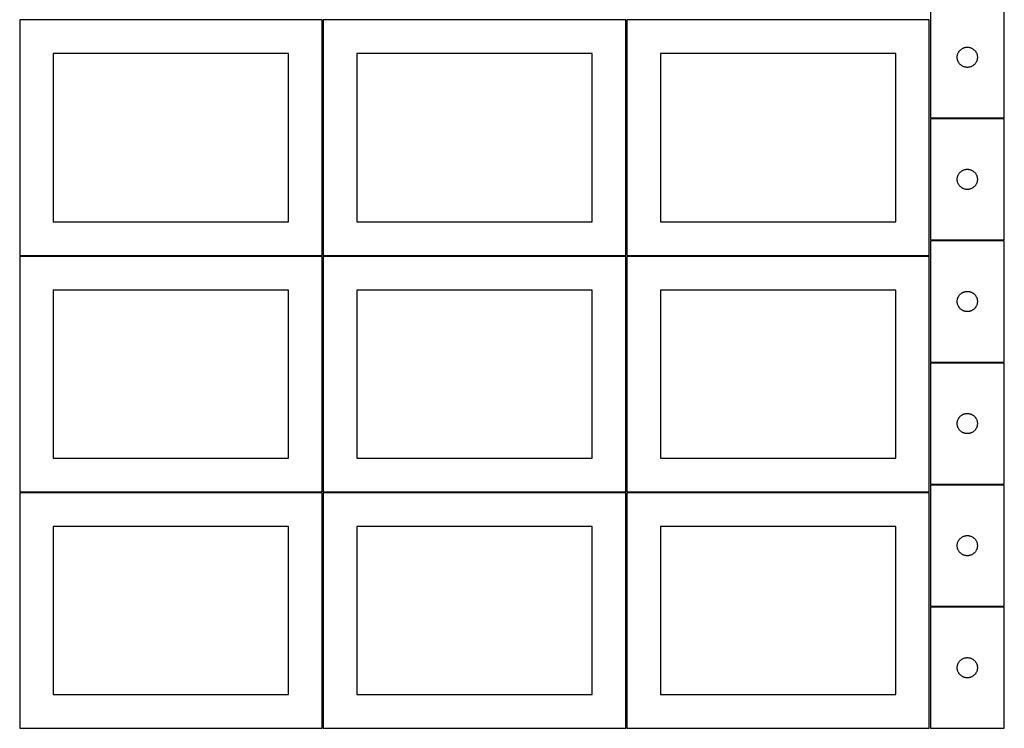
# Model space of a CAD drawing. Header units: millimetres. Extents: x 7 to 1493, y 7 to 2993.
# Tile 1 of 14: x 7 to 1471, y 7 to 1060. Entities that reach past the tile are written whole.
import ezdxf

# ---------------------------------------------------------------- set-up
doc = ezdxf.new("R2010")
doc.units = ezdxf.units.MM
doc.layers.add('COMMON', color=5, linetype='CONTINUOUS', true_color=0x0000ff)
doc.layers.add('CUT', color=7, linetype='CONTINUOUS', true_color=0x000000)

msp = doc.modelspace()

# ---------------------------------------------------------------- linework, layer by layer
at = {"layer": 'COMMON'}
for p, q in [((457.299608, 709.623912), (457.299608, 1059.623912)), ((908.799608, 1059.623912), (908.799608, 709.623912)), ((1471.074237, 913.39859), (1361.074237, 913.39859)), ((1471.074237, 731.898589), (1361.074237, 731.898589)), ((456.549607, 708.873912), (6.549607, 708.873912)), ((457.299608, 358.123911), (457.299608, 708.123911)), ((908.049608, 708.873912), (458.049608, 708.873912)), ((908.799609, 358.123911), (908.799609, 708.123911)), ((909.549609, 708.873911), (1359.549609, 708.873911)), ((1471.074237, 550.398588), (1361.074237, 550.398588)), ((1471.074237, 368.898587), (1361.074237, 368.898587)), ((456.549607, 357.373911), (6.549607, 357.373911)), ((457.299608, 6.62391), (457.299608, 356.62391)), ((908.049608, 357.373911), (458.049608, 357.373911)), ((908.799609, 6.62391), (908.799609, 356.62391)), ((1359.549609, 357.373911), (909.549609, 357.373911)), ((1471.074237, 187.398586), (1361.074237, 187.398586))]:
    msp.add_line(p, q, dxfattribs=at)
at = {"layer": 'CUT'}
for p, q in [((1361.074237, 1094.14859), (1361.074237, 914.14859)), ((1471.074237, 914.14859), (1471.074237, 1094.14859)), ((456.549607, 1059.623912), (6.549607, 1059.623912)), ((6.549607, 1059.623912), (6.549607, 709.623912)), ((456.549607, 709.623912), (456.549607, 1059.623912)), ((908.049608, 1059.623912), (458.049608, 1059.623912)), ((458.049608, 1059.623912), (458.049608, 709.623912)), ((908.049608, 709.623912), (908.049608, 1059.623912)), ((1359.549609, 1059.623912), (909.549609, 1059.623912)), ((909.549609, 1059.623912), (909.549609, 709.623912)), ((1359.549609, 709.623912), (1359.549609, 1059.623912)), ((1402.488703, 1010.507306), (1402.834055, 1011.198242)), ((1402.834055, 1011.198242), (1403.214517, 1011.870483)), ((1403.214517, 1011.870483), (1403.629081, 1012.522246)), ((1403.629081, 1012.522246), (1404.076648, 1013.151805)), ((1404.076648, 1013.151805), (1404.55603, 1013.757488)), ((1404.55603, 1013.757488), (1405.065956, 1014.337691)), ((1405.065956, 1014.337691), (1405.605074, 1014.890873)), ((1405.605074, 1014.890873), (1406.171955, 1015.415569)), ((1406.171955, 1015.415569), (1406.765094, 1015.910388)), ((1406.765094, 1015.910388), (1407.38292, 1016.374016)), ((1407.38292, 1016.374016), (1408.023794, 1016.805224)), ((1408.023794, 1016.805224), (1408.686016, 1017.202869)), ((1408.686016, 1017.202869), (1409.36783, 1017.565897)), ((1409.36783, 1017.565897), (1410.067428, 1017.893344)), ((1410.067428, 1017.893344), (1410.782955, 1018.184343)), ((1410.782955, 1018.184343), (1411.512514, 1018.438121)), ((1411.512514, 1018.438121), (1412.25417, 1018.654006)), ((1412.25417, 1018.654006), (1413.005956, 1018.831426)), ((1413.005956, 1018.831426), (1413.765878, 1018.969909)), ((1413.765878, 1018.969909), (1414.531922, 1019.069089)), ((1414.531922, 1019.069089), (1415.302055, 1019.128702)), ((1415.302055, 1019.128702), (1416.074237, 1019.14859)), ((1416.074237, 1019.14859), (1416.846418, 1019.128702)), ((1416.846418, 1019.128702), (1417.616552, 1019.069089)), ((1417.616552, 1019.069089), (1418.382595, 1018.969909)), ((1418.382595, 1018.969909), (1419.142518, 1018.831426)), ((1419.142518, 1018.831426), (1419.894303, 1018.654006)), ((1419.894303, 1018.654006), (1420.635959, 1018.438121)), ((1420.635959, 1018.438121), (1421.365518, 1018.184343)), ((1421.365518, 1018.184343), (1422.081045, 1017.893344)), ((1422.081045, 1017.893344), (1422.780644, 1017.565897)), ((1422.780644, 1017.565897), (1423.462458, 1017.202869)), ((1423.462458, 1017.202869), (1424.12468, 1016.805224)), ((1424.12468, 1016.805224), (1424.765553, 1016.374016)), ((1424.765553, 1016.374016), (1425.383379, 1015.910388)), ((1425.383379, 1015.910388), (1425.976518, 1015.415569)), ((1425.976518, 1015.415569), (1426.543399, 1014.890873)), ((1426.543399, 1014.890873), (1427.082517, 1014.337691)), ((1427.082517, 1014.337691), (1427.592443, 1013.757488)), ((1427.592443, 1013.757488), (1428.071825, 1013.151805)), ((1428.071825, 1013.151805), (1428.519392, 1012.522246)), ((1428.519392, 1012.522246), (1428.933956, 1011.870483)), ((1428.933956, 1011.870483), (1429.314419, 1011.198242)), ((1429.314419, 1011.198242), (1429.659771, 1010.507306)), ((406.549607, 1009.623912), (56.549607, 1009.623912)), ((56.549607, 1009.623912), (56.549607, 759.623912)), ((406.549607, 759.623912), (406.549607, 1009.623912)), ((858.049608, 1009.623912), (508.049608, 1009.623912)), ((508.049608, 1009.623912), (508.049608, 759.623912)), ((858.049608, 759.623912), (858.049608, 1009.623912)), ((1309.549609, 1009.623912), (959.549609, 1009.623912)), ((959.549609, 1009.623912), (959.549609, 759.623912)), ((1309.549609, 759.623912), (1309.549609, 1009.623912)), ((1401.07921, 1004.534809), (1401.118974, 1005.306222)), ((1401.07921, 1003.762372), (1401.07921, 1004.534809)), ((1401.118974, 1002.990959), (1401.07921, 1003.762372)), ((1401.118974, 1005.306222), (1401.198397, 1006.074566)), ((1401.198397, 1002.222615), (1401.118974, 1002.990959)), ((1401.198397, 1006.074566), (1401.317267, 1006.837802)), ((1401.317267, 1001.459379), (1401.198397, 1002.222615)), ((1401.317267, 1006.837802), (1401.475271, 1007.593907)), ((1401.475271, 1000.703274), (1401.317267, 1001.459379)), ((1401.475271, 1007.593907), (1401.671989, 1008.340875)), ((1401.671989, 999.956306), (1401.475271, 1000.703274)), ((1401.671989, 1008.340875), (1401.906898, 1009.076726)), ((1401.906898, 999.220455), (1401.671989, 999.956306)), ((1401.906898, 1009.076726), (1402.179377, 1009.799509)), ((1402.179377, 998.497672), (1401.906898, 999.220455)), ((1402.179377, 1009.799509), (1402.488703, 1010.507306)), ((1402.488703, 997.789875), (1402.179377, 998.497672)), ((1402.834055, 997.098939), (1402.488703, 997.789875)), ((1403.214517, 996.426698), (1402.834055, 997.098939)), ((1403.629081, 995.774935), (1403.214517, 996.426698)), ((1428.933956, 996.426698), (1428.519392, 995.774935)), ((1429.314419, 997.098939), (1428.933956, 996.426698)), ((1429.659771, 997.789875), (1429.314419, 997.098939)), ((1429.659771, 1010.507306), (1429.969096, 1009.799509)), ((1429.969096, 998.497672), (1429.659771, 997.789875)), ((1429.969096, 1009.799509), (1430.241575, 1009.076726)), ((1430.241575, 999.220455), (1429.969096, 998.497672)), ((1430.241575, 1009.076726), (1430.476485, 1008.340875)), ((1430.476485, 999.956306), (1430.241575, 999.220455)), ((1430.476485, 1008.340875), (1430.673202, 1007.593907)), ((1430.673202, 1000.703274), (1430.476485, 999.956306)), ((1430.673202, 1007.593907), (1430.831206, 1006.837802)), ((1430.831206, 1001.459379), (1430.673202, 1000.703274)), ((1430.831206, 1006.837802), (1430.950077, 1006.074566)), ((1430.950077, 1002.222615), (1430.831206, 1001.459379)), ((1430.950077, 1006.074566), (1431.0295, 1005.306222)), ((1431.0295, 1002.990959), (1430.950077, 1002.222615)), ((1431.0295, 1005.306222), (1431.069264, 1004.534809)), ((1431.069264, 1003.762372), (1431.0295, 1002.990959)), ((1431.069264, 1004.534809), (1431.069264, 1003.762372)), ((1404.076648, 995.145376), (1403.629081, 995.774935)), ((1404.55603, 994.539693), (1404.076648, 995.145376)), ((1405.065956, 993.95949), (1404.55603, 994.539693)), ((1405.605074, 993.406308), (1405.065956, 993.95949)), ((1406.171955, 992.881612), (1405.605074, 993.406308)), ((1406.765094, 992.386793), (1406.171955, 992.881612)), ((1407.38292, 991.923165), (1406.765094, 992.386793)), ((1408.023794, 991.491957), (1407.38292, 991.923165)), ((1408.686016, 991.094312), (1408.023794, 991.491957)), ((1409.36783, 990.731284), (1408.686016, 991.094312)), ((1410.067428, 990.403837), (1409.36783, 990.731284)), ((1410.782955, 990.112838), (1410.067428, 990.403837)), ((1411.512514, 989.85906), (1410.782955, 990.112838)), ((1412.25417, 989.643175), (1411.512514, 989.85906)), ((1413.005956, 989.465755), (1412.25417, 989.643175)), ((1413.765878, 989.327272), (1413.005956, 989.465755)), ((1414.531922, 989.228092), (1413.765878, 989.327272)), ((1415.302055, 989.168479), (1414.531922, 989.228092)), ((1416.074237, 989.14859), (1415.302055, 989.168479)), ((1416.846418, 989.168479), (1416.074237, 989.14859)), ((1417.616552, 989.228092), (1416.846418, 989.168479)), ((1418.382595, 989.327272), (1417.616552, 989.228092)), ((1419.142518, 989.465755), (1418.382595, 989.327272)), ((1419.894303, 989.643175), (1419.142518, 989.465755)), ((1420.635959, 989.85906), (1419.894303, 989.643175)), ((1421.365518, 990.112838), (1420.635959, 989.85906)), ((1422.081045, 990.403837), (1421.365518, 990.112838)), ((1422.780644, 990.731284), (1422.081045, 990.403837)), ((1423.462458, 991.094312), (1422.780644, 990.731284)), ((1424.12468, 991.491957), (1423.462458, 991.094312)), ((1424.765553, 991.923165), (1424.12468, 991.491957)), ((1425.383379, 992.386793), (1424.765553, 991.923165)), ((1425.976518, 992.881612), (1425.383379, 992.386793)), ((1426.543399, 993.406308), (1425.976518, 992.881612)), ((1427.082517, 993.95949), (1426.543399, 993.406308)), ((1427.592443, 994.539693), (1427.082517, 993.95949)), ((1428.071825, 995.145376), (1427.592443, 994.539693)), ((1428.519392, 995.774935), (1428.071825, 995.145376)), ((1361.074237, 914.14859), (1471.074237, 914.14859)), ((1471.074237, 912.648589), (1361.074237, 912.648589)), ((1361.074237, 912.648589), (1361.074237, 732.648589)), ((1471.074237, 732.648589), (1471.074237, 912.648589)), ((1406.765094, 834.410387), (1407.38292, 834.874015)), ((1407.38292, 834.874015), (1408.023794, 835.305223)), ((1408.023794, 835.305223), (1408.686016, 835.702868)), ((1408.686016, 835.702868), (1409.36783, 836.065896)), ((1409.36783, 836.065896), (1410.067428, 836.393343)), ((1410.067428, 836.393343), (1410.782955, 836.684342)), ((1410.782955, 836.684342), (1411.512514, 836.93812)), ((1411.512514, 836.93812), (1412.25417, 837.154005)), ((1412.25417, 837.154005), (1413.005956, 837.331425)), ((1413.005956, 837.331425), (1413.765878, 837.469908)), ((1413.765878, 837.469908), (1414.531922, 837.569088)), ((1414.531922, 837.569088), (1415.302055, 837.628701)), ((1415.302055, 837.628701), (1416.074237, 837.648589)), ((1416.074237, 837.648589), (1416.846418, 837.628701)), ((1416.846418, 837.628701), (1417.616552, 837.569088)), ((1417.616552, 837.569088), (1418.382595, 837.469908)), ((1418.382595, 837.469908), (1419.142518, 837.331425)), ((1419.142518, 837.331425), (1419.894303, 837.154005)), ((1419.894303, 837.154005), (1420.635959, 836.93812)), ((1420.635959, 836.93812), (1421.365518, 836.684342)), ((1421.365518, 836.684342), (1422.081045, 836.393343)), ((1422.081045, 836.393343), (1422.780644, 836.065896)), ((1422.780644, 836.065896), (1423.462458, 835.702868)), ((1423.462458, 835.702868), (1424.12468, 835.305223)), ((1424.12468, 835.305223), (1424.765553, 834.874015)), ((1424.765553, 834.874015), (1425.383379, 834.410387)), ((1401.07921, 823.034808), (1401.118974, 823.806221)), ((1401.07921, 822.262371), (1401.07921, 823.034808)), ((1401.118974, 821.490958), (1401.07921, 822.262371)), ((1401.118974, 823.806221), (1401.198397, 824.574565)), ((1401.198397, 820.722614), (1401.118974, 821.490958)), ((1401.198397, 824.574565), (1401.317267, 825.337801)), ((1401.317267, 819.959378), (1401.198397, 820.722614)), ((1401.317267, 825.337801), (1401.475271, 826.093906)), ((1401.475271, 826.093906), (1401.671989, 826.840874)), ((1401.671989, 826.840874), (1401.906898, 827.576725)), ((1401.906898, 827.576725), (1402.179377, 828.299508)), ((1402.179377, 828.299508), (1402.488703, 829.007305)), ((1402.488703, 829.007305), (1402.834055, 829.698241)), ((1402.834055, 829.698241), (1403.214517, 830.370482)), ((1403.214517, 830.370482), (1403.629081, 831.022245)), ((1403.629081, 831.022245), (1404.076648, 831.651804)), ((1404.076648, 831.651804), (1404.55603, 832.257487)), ((1404.55603, 832.257487), (1405.065956, 832.83769)), ((1405.065956, 832.83769), (1405.605074, 833.390872)), ((1405.605074, 833.390872), (1406.171955, 833.915568)), ((1406.171955, 833.915568), (1406.765094, 834.410387)), ((1425.383379, 834.410387), (1425.976518, 833.915568)), ((1425.976518, 833.915568), (1426.543399, 833.390872)), ((1426.543399, 833.390872), (1427.082517, 832.83769)), ((1427.082517, 832.83769), (1427.592443, 832.257487)), ((1427.592443, 832.257487), (1428.071825, 831.651804)), ((1428.071825, 831.651804), (1428.519392, 831.022245)), ((1428.519392, 831.022245), (1428.933956, 830.370482)), ((1428.933956, 830.370482), (1429.314419, 829.698241)), ((1429.314419, 829.698241), (1429.659771, 829.007305)), ((1429.659771, 829.007305), (1429.969096, 828.299508)), ((1429.969096, 828.299508), (1430.241575, 827.576725)), ((1430.241575, 827.576725), (1430.476485, 826.840874)), ((1430.476485, 826.840874), (1430.673202, 826.093906)), ((1430.673202, 826.093906), (1430.831206, 825.337801)), ((1430.831206, 825.337801), (1430.950077, 824.574565)), ((1430.950077, 820.722614), (1430.831206, 819.959378)), ((1430.950077, 824.574565), (1431.0295, 823.806221)), ((1431.0295, 821.490958), (1430.950077, 820.722614)), ((1431.0295, 823.806221), (1431.069264, 823.034808)), ((1431.069264, 822.262371), (1431.0295, 821.490958)), ((1431.069264, 823.034808), (1431.069264, 822.262371)), ((1401.475271, 819.203273), (1401.317267, 819.959378)), ((1401.671989, 818.456305), (1401.475271, 819.203273)), ((1401.906898, 817.720454), (1401.671989, 818.456305)), ((1402.179377, 816.997671), (1401.906898, 817.720454)), ((1402.488703, 816.289874), (1402.179377, 816.997671)), ((1402.834055, 815.598938), (1402.488703, 816.289874)), ((1403.214517, 814.926697), (1402.834055, 815.598938)), ((1403.629081, 814.274934), (1403.214517, 814.926697)), ((1404.076648, 813.645375), (1403.629081, 814.274934)), ((1404.55603, 813.039692), (1404.076648, 813.645375)), ((1405.065956, 812.459489), (1404.55603, 813.039692)), ((1405.605074, 811.906307), (1405.065956, 812.459489)), ((1406.171955, 811.381611), (1405.605074, 811.906307)), ((1406.765094, 810.886792), (1406.171955, 811.381611)), ((1407.38292, 810.423164), (1406.765094, 810.886792)), ((1408.023794, 809.991956), (1407.38292, 810.423164)), ((1408.686016, 809.594311), (1408.023794, 809.991956)), ((1409.36783, 809.231283), (1408.686016, 809.594311)), ((1410.067428, 808.903836), (1409.36783, 809.231283)), ((1410.782955, 808.612837), (1410.067428, 808.903836)), ((1411.512514, 808.359059), (1410.782955, 808.612837)), ((1412.25417, 808.143174), (1411.512514, 808.359059)), ((1413.005956, 807.965754), (1412.25417, 808.143174)), ((1413.765878, 807.827271), (1413.005956, 807.965754)), ((1414.531922, 807.728091), (1413.765878, 807.827271)), ((1415.302055, 807.668478), (1414.531922, 807.728091)), ((1416.074237, 807.648589), (1415.302055, 807.668478)), ((1416.846418, 807.668478), (1416.074237, 807.648589)), ((1417.616552, 807.728091), (1416.846418, 807.668478)), ((1418.382595, 807.827271), (1417.616552, 807.728091)), ((1419.142518, 807.965754), (1418.382595, 807.827271)), ((1419.894303, 808.143174), (1419.142518, 807.965754)), ((1420.635959, 808.359059), (1419.894303, 808.143174)), ((1421.365518, 808.612837), (1420.635959, 808.359059)), ((1422.081045, 808.903836), (1421.365518, 808.612837)), ((1422.780644, 809.231283), (1422.081045, 808.903836)), ((1423.462458, 809.594311), (1422.780644, 809.231283)), ((1424.12468, 809.991956), (1423.462458, 809.594311)), ((1424.765553, 810.423164), (1424.12468, 809.991956)), ((1425.383379, 810.886792), (1424.765553, 810.423164)), ((1425.976518, 811.381611), (1425.383379, 810.886792)), ((1426.543399, 811.906307), (1425.976518, 811.381611)), ((1427.082517, 812.459489), (1426.543399, 811.906307)), ((1427.592443, 813.039692), (1427.082517, 812.459489)), ((1428.071825, 813.645375), (1427.592443, 813.039692)), ((1428.519392, 814.274934), (1428.071825, 813.645375)), ((1428.933956, 814.926697), (1428.519392, 814.274934)), ((1429.314419, 815.598938), (1428.933956, 814.926697)), ((1429.659771, 816.289874), (1429.314419, 815.598938)), ((1429.969096, 816.997671), (1429.659771, 816.289874)), ((1430.241575, 817.720454), (1429.969096, 816.997671)), ((1430.476485, 818.456305), (1430.241575, 817.720454)), ((1430.673202, 819.203273), (1430.476485, 818.456305)), ((1430.831206, 819.959378), (1430.673202, 819.203273)), ((56.549607, 759.623912), (406.549607, 759.623912)), ((508.049608, 759.623912), (858.049608, 759.623912)), ((959.549609, 759.623912), (1309.549609, 759.623912)), ((1361.074237, 732.648589), (1471.074237, 732.648589)), ((1471.074237, 731.148588), (1361.074237, 731.148588)), ((1361.074237, 731.148588), (1361.074237, 551.148588)), ((1471.074237, 551.148588), (1471.074237, 731.148588)), ((6.549607, 709.623912), (456.549607, 709.623912)), ((456.549607, 708.123911), (6.549607, 708.123911)), ((6.549607, 708.123911), (6.549607, 358.123911)), ((456.549607, 358.123911), (456.549607, 708.123911)), ((458.049608, 709.623912), (908.049608, 709.623912)), ((908.049608, 708.123911), (458.049608, 708.123911)), ((458.049608, 708.123911), (458.049608, 358.123911)), ((908.049608, 358.123911), (908.049608, 708.123911)), ((909.549609, 709.623912), (1359.549609, 709.623912)), ((1359.549609, 708.123911), (909.549609, 708.123911)), ((909.549609, 708.123911), (909.549609, 358.123911)), ((1359.549609, 358.123911), (1359.549609, 708.123911)), ((406.549607, 658.123911), (56.549607, 658.123911)), ((56.549607, 658.123911), (56.549607, 408.123911)), ((406.549607, 408.123911), (406.549607, 658.123911)), ((858.049608, 658.123911), (508.049608, 658.123911)), ((508.049608, 658.123911), (508.049608, 408.123911)), ((858.049608, 408.123911), (858.049608, 658.123911)), ((1309.549609, 658.123911), (959.549609, 658.123911)), ((959.549609, 658.123911), (959.549609, 408.123911)), ((1309.549609, 408.123911), (1309.549609, 658.123911)), ((1401.317267, 643.8378), (1401.475271, 644.593905)), ((1401.475271, 644.593905), (1401.671989, 645.340873)), ((1401.671989, 645.340873), (1401.906898, 646.076724)), ((1401.906898, 646.076724), (1402.179377, 646.799507)), ((1402.179377, 646.799507), (1402.488703, 647.507304)), ((1402.488703, 647.507304), (1402.834055, 648.19824)), ((1402.834055, 648.19824), (1403.214517, 648.870481)), ((1403.214517, 648.870481), (1403.629081, 649.522244)), ((1403.629081, 649.522244), (1404.076648, 650.151803)), ((1404.076648, 650.151803), (1404.55603, 650.757486)), ((1404.55603, 650.757486), (1405.065956, 651.337689)), ((1405.065956, 651.337689), (1405.605074, 651.890871)), ((1405.605074, 651.890871), (1406.171955, 652.415567)), ((1406.171955, 652.415567), (1406.765094, 652.910386)), ((1406.765094, 652.910386), (1407.38292, 653.374014)), ((1407.38292, 653.374014), (1408.023794, 653.805222)), ((1408.023794, 653.805222), (1408.686016, 654.202867)), ((1408.686016, 654.202867), (1409.36783, 654.565895)), ((1409.36783, 654.565895), (1410.067428, 654.893342)), ((1410.067428, 654.893342), (1410.782955, 655.184341)), ((1410.782955, 655.184341), (1411.512514, 655.438119)), ((1411.512514, 655.438119), (1412.25417, 655.654004)), ((1412.25417, 655.654004), (1413.005956, 655.831424)), ((1413.005956, 655.831424), (1413.765878, 655.969907)), ((1413.765878, 655.969907), (1414.531922, 656.069087)), ((1414.531922, 656.069087), (1415.302055, 656.1287)), ((1415.302055, 656.1287), (1416.074237, 656.148588)), ((1416.074237, 656.148588), (1416.846418, 656.1287)), ((1416.846418, 656.1287), (1417.616552, 656.069087)), ((1417.616552, 656.069087), (1418.382595, 655.969907)), ((1418.382595, 655.969907), (1419.142518, 655.831424)), ((1419.142518, 655.831424), (1419.894303, 655.654004)), ((1419.894303, 655.654004), (1420.635959, 655.438119)), ((1420.635959, 655.438119), (1421.365518, 655.184341)), ((1421.365518, 655.184341), (1422.081045, 654.893342)), ((1422.081045, 654.893342), (1422.780644, 654.565895)), ((1422.780644, 654.565895), (1423.462458, 654.202867)), ((1423.462458, 654.202867), (1424.12468, 653.805222)), ((1424.12468, 653.805222), (1424.765553, 653.374014)), ((1424.765553, 653.374014), (1425.383379, 652.910386)), ((1425.383379, 652.910386), (1425.976518, 652.415567)), ((1425.976518, 652.415567), (1426.543399, 651.890871)), ((1426.543399, 651.890871), (1427.082517, 651.337689)), ((1427.082517, 651.337689), (1427.592443, 650.757486)), ((1427.592443, 650.757486), (1428.071825, 650.151803)), ((1428.071825, 650.151803), (1428.519392, 649.522244)), ((1428.519392, 649.522244), (1428.933956, 648.870481)), ((1428.933956, 648.870481), (1429.314419, 648.19824)), ((1429.314419, 648.19824), (1429.659771, 647.507304)), ((1429.659771, 647.507304), (1429.969096, 646.799507)), ((1429.969096, 646.799507), (1430.241575, 646.076724)), ((1430.241575, 646.076724), (1430.476485, 645.340873)), ((1430.476485, 645.340873), (1430.673202, 644.593905)), ((1430.673202, 644.593905), (1430.831206, 643.8378)), ((1401.07921, 641.534807), (1401.118974, 642.30622)), ((1401.07921, 640.76237), (1401.07921, 641.534807)), ((1401.118974, 639.990957), (1401.07921, 640.76237)), ((1401.118974, 642.30622), (1401.198397, 643.074564)), ((1401.198397, 639.222613), (1401.118974, 639.990957)), ((1401.198397, 643.074564), (1401.317267, 643.8378)), ((1401.317267, 638.459377), (1401.198397, 639.222613)), ((1401.475271, 637.703272), (1401.317267, 638.459377)), ((1401.671989, 636.956304), (1401.475271, 637.703272)), ((1401.906898, 636.220453), (1401.671989, 636.956304)), ((1402.179377, 635.49767), (1401.906898, 636.220453)), ((1402.488703, 634.789873), (1402.179377, 635.49767)), ((1402.834055, 634.098937), (1402.488703, 634.789873)), ((1403.214517, 633.426696), (1402.834055, 634.098937)), ((1403.629081, 632.774933), (1403.214517, 633.426696)), ((1404.076648, 632.145374), (1403.629081, 632.774933)), ((1404.55603, 631.539691), (1404.076648, 632.145374)), ((1405.065956, 630.959488), (1404.55603, 631.539691)), ((1405.605074, 630.406306), (1405.065956, 630.959488)), ((1406.171955, 629.88161), (1405.605074, 630.406306)), ((1406.765094, 629.386791), (1406.171955, 629.88161)), ((1425.976518, 629.88161), (1425.383379, 629.386791)), ((1426.543399, 630.406306), (1425.976518, 629.88161)), ((1427.082517, 630.959488), (1426.543399, 630.406306)), ((1427.592443, 631.539691), (1427.082517, 630.959488)), ((1428.071825, 632.145374), (1427.592443, 631.539691)), ((1428.519392, 632.774933), (1428.071825, 632.145374)), ((1428.933956, 633.426696), (1428.519392, 632.774933)), ((1429.314419, 634.098937), (1428.933956, 633.426696)), ((1429.659771, 634.789873), (1429.314419, 634.098937)), ((1429.969096, 635.49767), (1429.659771, 634.789873)), ((1430.241575, 636.220453), (1429.969096, 635.49767)), ((1430.476485, 636.956304), (1430.241575, 636.220453)), ((1430.673202, 637.703272), (1430.476485, 636.956304)), ((1430.831206, 638.459377), (1430.673202, 637.703272)), ((1430.831206, 643.8378), (1430.950077, 643.074564)), ((1430.950077, 639.222613), (1430.831206, 638.459377)), ((1430.950077, 643.074564), (1431.0295, 642.30622)), ((1431.0295, 639.990957), (1430.950077, 639.222613)), ((1431.0295, 642.30622), (1431.069264, 641.534807)), ((1431.069264, 640.76237), (1431.0295, 639.990957)), ((1431.069264, 641.534807), (1431.069264, 640.76237)), ((1407.38292, 628.923163), (1406.765094, 629.386791)), ((1408.023794, 628.491955), (1407.38292, 628.923163)), ((1408.686016, 628.09431), (1408.023794, 628.491955)), ((1409.36783, 627.731282), (1408.686016, 628.09431)), ((1410.067428, 627.403835), (1409.36783, 627.731282)), ((1410.782955, 627.112836), (1410.067428, 627.403835)), ((1411.512514, 626.859058), (1410.782955, 627.112836)), ((1412.25417, 626.643173), (1411.512514, 626.859058)), ((1413.005956, 626.465753), (1412.25417, 626.643173)), ((1413.765878, 626.32727), (1413.005956, 626.465753)), ((1414.531922, 626.22809), (1413.765878, 626.32727)), ((1415.302055, 626.168477), (1414.531922, 626.22809)), ((1416.074237, 626.148588), (1415.302055, 626.168477)), ((1416.846418, 626.168477), (1416.074237, 626.148588)), ((1417.616552, 626.22809), (1416.846418, 626.168477)), ((1418.382595, 626.32727), (1417.616552, 626.22809)), ((1419.142518, 626.465753), (1418.382595, 626.32727)), ((1419.894303, 626.643173), (1419.142518, 626.465753)), ((1420.635959, 626.859058), (1419.894303, 626.643173)), ((1421.365518, 627.112836), (1420.635959, 626.859058)), ((1422.081045, 627.403835), (1421.365518, 627.112836)), ((1422.780644, 627.731282), (1422.081045, 627.403835)), ((1423.462458, 628.09431), (1422.780644, 627.731282)), ((1424.12468, 628.491955), (1423.462458, 628.09431)), ((1424.765553, 628.923163), (1424.12468, 628.491955)), ((1425.383379, 629.386791), (1424.765553, 628.923163)), ((1361.074237, 551.148588), (1471.074237, 551.148588)), ((1471.074237, 549.648587), (1361.074237, 549.648587)), ((1361.074237, 549.648587), (1361.074237, 369.648587)), ((1471.074237, 369.648587), (1471.074237, 549.648587)), ((1403.629081, 468.022243), (1404.076648, 468.651802)), ((1404.076648, 468.651802), (1404.55603, 469.257485)), ((1404.55603, 469.257485), (1405.065956, 469.837688)), ((1405.065956, 469.837688), (1405.605074, 470.39087)), ((1405.605074, 470.39087), (1406.171955, 470.915566)), ((1406.171955, 470.915566), (1406.765094, 471.410385)), ((1406.765094, 471.410385), (1407.38292, 471.874013)), ((1407.38292, 471.874013), (1408.023794, 472.305221)), ((1408.023794, 472.305221), (1408.686016, 472.702866)), ((1408.686016, 472.702866), (1409.36783, 473.065894)), ((1409.36783, 473.065894), (1410.067428, 473.393341)), ((1410.067428, 473.393341), (1410.782955, 473.68434)), ((1410.782955, 473.68434), (1411.512514, 473.938118)), ((1411.512514, 473.938118), (1412.25417, 474.154003)), ((1412.25417, 474.154003), (1413.005956, 474.331423)), ((1413.005956, 474.331423), (1413.765878, 474.469906)), ((1413.765878, 474.469906), (1414.531922, 474.569086)), ((1414.531922, 474.569086), (1415.302055, 474.628699)), ((1415.302055, 474.628699), (1416.074237, 474.648587)), ((1416.074237, 474.648587), (1416.846418, 474.628699)), ((1416.846418, 474.628699), (1417.616552, 474.569086)), ((1417.616552, 474.569086), (1418.382595, 474.469906)), ((1418.382595, 474.469906), (1419.142518, 474.331423)), ((1419.142518, 474.331423), (1419.894303, 474.154003)), ((1419.894303, 474.154003), (1420.635959, 473.938118)), ((1420.635959, 473.938118), (1421.365518, 473.68434)), ((1421.365518, 473.68434), (1422.081045, 473.393341)), ((1422.081045, 473.393341), (1422.780644, 473.065894)), ((1422.780644, 473.065894), (1423.462458, 472.702866)), ((1423.462458, 472.702866), (1424.12468, 472.305221)), ((1424.12468, 472.305221), (1424.765553, 471.874013)), ((1424.765553, 471.874013), (1425.383379, 471.410385)), ((1425.383379, 471.410385), (1425.976518, 470.915566)), ((1425.976518, 470.915566), (1426.543399, 470.39087)), ((1426.543399, 470.39087), (1427.082517, 469.837688)), ((1427.082517, 469.837688), (1427.592443, 469.257485)), ((1427.592443, 469.257485), (1428.071825, 468.651802)), ((1428.071825, 468.651802), (1428.519392, 468.022243)), ((1401.07921, 460.034806), (1401.118974, 460.806219)), ((1401.07921, 459.262369), (1401.07921, 460.034806)), ((1401.118974, 458.490956), (1401.07921, 459.262369)), ((1401.118974, 460.806219), (1401.198397, 461.574563)), ((1401.198397, 457.722612), (1401.118974, 458.490956)), ((1401.198397, 461.574563), (1401.317267, 462.337799)), ((1401.317267, 456.959376), (1401.198397, 457.722612)), ((1401.317267, 462.337799), (1401.475271, 463.093904)), ((1401.475271, 456.203271), (1401.317267, 456.959376)), ((1401.475271, 463.093904), (1401.671989, 463.840872)), ((1401.671989, 455.456303), (1401.475271, 456.203271)), ((1401.671989, 463.840872), (1401.906898, 464.576723)), ((1401.906898, 454.720452), (1401.671989, 455.456303)), ((1401.906898, 464.576723), (1402.179377, 465.299506)), ((1402.179377, 453.997669), (1401.906898, 454.720452)), ((1402.179377, 465.299506), (1402.488703, 466.007303)), ((1402.488703, 466.007303), (1402.834055, 466.698239)), ((1402.834055, 466.698239), (1403.214517, 467.37048)), ((1403.214517, 467.37048), (1403.629081, 468.022243)), ((1428.519392, 468.022243), (1428.933956, 467.37048)), ((1428.933956, 467.37048), (1429.314419, 466.698239)), ((1429.314419, 466.698239), (1429.659771, 466.007303)), ((1429.659771, 466.007303), (1429.969096, 465.299506)), ((1429.969096, 465.299506), (1430.241575, 464.576723)), ((1430.241575, 454.720452), (1429.969096, 453.997669)), ((1430.241575, 464.576723), (1430.476485, 463.840872)), ((1430.476485, 455.456303), (1430.241575, 454.720452)), ((1430.476485, 463.840872), (1430.673202, 463.093904)), ((1430.673202, 456.203271), (1430.476485, 455.456303)), ((1430.673202, 463.093904), (1430.831206, 462.337799)), ((1430.831206, 456.959376), (1430.673202, 456.203271)), ((1430.831206, 462.337799), (1430.950077, 461.574563)), ((1430.950077, 457.722612), (1430.831206, 456.959376)), ((1430.950077, 461.574563), (1431.0295, 460.806219)), ((1431.0295, 458.490956), (1430.950077, 457.722612)), ((1431.0295, 460.806219), (1431.069264, 460.034806)), ((1431.069264, 459.262369), (1431.0295, 458.490956)), ((1431.069264, 460.034806), (1431.069264, 459.262369)), ((1402.488703, 453.289872), (1402.179377, 453.997669)), ((1402.834055, 452.598936), (1402.488703, 453.289872)), ((1403.214517, 451.926695), (1402.834055, 452.598936)), ((1403.629081, 451.274932), (1403.214517, 451.926695)), ((1404.076648, 450.645373), (1403.629081, 451.274932)), ((1404.55603, 450.03969), (1404.076648, 450.645373)), ((1405.065956, 449.459487), (1404.55603, 450.03969)), ((1405.605074, 448.906305), (1405.065956, 449.459487)), ((1406.171955, 448.381609), (1405.605074, 448.906305)), ((1406.765094, 447.88679), (1406.171955, 448.381609)), ((1407.38292, 447.423162), (1406.765094, 447.88679)), ((1408.023794, 446.991954), (1407.38292, 447.423162)), ((1408.686016, 446.594309), (1408.023794, 446.991954)), ((1409.36783, 446.231281), (1408.686016, 446.594309)), ((1410.067428, 445.903834), (1409.36783, 446.231281)), ((1410.782955, 445.612835), (1410.067428, 445.903834)), ((1411.512514, 445.359057), (1410.782955, 445.612835)), ((1412.25417, 445.143172), (1411.512514, 445.359057)), ((1413.005956, 444.965752), (1412.25417, 445.143172)), ((1413.765878, 444.827269), (1413.005956, 444.965752)), ((1414.531922, 444.728089), (1413.765878, 444.827269)), ((1415.302055, 444.668476), (1414.531922, 444.728089)), ((1416.074237, 444.648587), (1415.302055, 444.668476)), ((1416.846418, 444.668476), (1416.074237, 444.648587)), ((1417.616552, 444.728089), (1416.846418, 444.668476)), ((1418.382595, 444.827269), (1417.616552, 444.728089)), ((1419.142518, 444.965752), (1418.382595, 444.827269)), ((1419.894303, 445.143172), (1419.142518, 444.965752)), ((1420.635959, 445.359057), (1419.894303, 445.143172)), ((1421.365518, 445.612835), (1420.635959, 445.359057)), ((1422.081045, 445.903834), (1421.365518, 445.612835)), ((1422.780644, 446.231281), (1422.081045, 445.903834)), ((1423.462458, 446.594309), (1422.780644, 446.231281)), ((1424.12468, 446.991954), (1423.462458, 446.594309)), ((1424.765553, 447.423162), (1424.12468, 446.991954)), ((1425.383379, 447.88679), (1424.765553, 447.423162)), ((1425.976518, 448.381609), (1425.383379, 447.88679)), ((1426.543399, 448.906305), (1425.976518, 448.381609)), ((1427.082517, 449.459487), (1426.543399, 448.906305)), ((1427.592443, 450.03969), (1427.082517, 449.459487)), ((1428.071825, 450.645373), (1427.592443, 450.03969)), ((1428.519392, 451.274932), (1428.071825, 450.645373)), ((1428.933956, 451.926695), (1428.519392, 451.274932)), ((1429.314419, 452.598936), (1428.933956, 451.926695)), ((1429.659771, 453.289872), (1429.314419, 452.598936)), ((1429.969096, 453.997669), (1429.659771, 453.289872)), ((56.549607, 408.123911), (406.549607, 408.123911)), ((508.049608, 408.123911), (858.049608, 408.123911)), ((959.549609, 408.123911), (1309.549609, 408.123911)), ((1361.074237, 369.648587), (1471.074237, 369.648587)), ((1471.074237, 368.148586), (1361.074237, 368.148586)), ((1361.074237, 368.148586), (1361.074237, 188.148586)), ((1471.074237, 188.148586), (1471.074237, 368.148586)), ((6.549607, 358.123911), (456.549607, 358.123911)), ((456.549607, 356.62391), (6.549607, 356.62391)), ((6.549607, 356.62391), (6.549607, 6.62391)), ((456.549607, 6.62391), (456.549607, 356.62391)), ((458.049608, 358.123911), (908.049608, 358.123911)), ((908.049608, 356.62391), (458.049608, 356.62391)), ((458.049608, 356.62391), (458.049608, 6.62391)), ((908.049608, 6.62391), (908.049608, 356.62391)), ((909.549609, 358.123911), (1359.549609, 358.123911)), ((1359.549609, 356.62391), (909.549609, 356.62391)), ((909.549609, 356.62391), (909.549609, 6.62391)), ((1359.549609, 6.62391), (1359.549609, 356.62391)), ((406.549607, 306.62391), (56.549607, 306.62391)), ((56.549607, 306.62391), (56.549607, 56.62391)), ((406.549607, 56.62391), (406.549607, 306.62391)), ((858.049608, 306.62391), (508.049608, 306.62391)), ((508.049608, 306.62391), (508.049608, 56.62391)), ((858.049608, 56.62391), (858.049608, 306.62391)), ((1309.549609, 306.62391), (959.549609, 306.62391)), ((959.549609, 306.62391), (959.549609, 56.62391)), ((1309.549609, 56.62391), (1309.549609, 306.62391)), ((1413.005956, 292.831422), (1413.765878, 292.969905)), ((1413.765878, 292.969905), (1414.531922, 293.069085)), ((1414.531922, 293.069085), (1415.302055, 293.128698)), ((1415.302055, 293.128698), (1416.074237, 293.148586)), ((1416.074237, 293.148586), (1416.846418, 293.128698)), ((1416.846418, 293.128698), (1417.616552, 293.069085)), ((1417.616552, 293.069085), (1418.382595, 292.969905)), ((1418.382595, 292.969905), (1419.142518, 292.831422)), ((1401.07921, 278.534805), (1401.118974, 279.306218)), ((1401.07921, 277.762368), (1401.07921, 278.534805)), ((1401.118974, 279.306218), (1401.198397, 280.074562)), ((1401.198397, 280.074562), (1401.317267, 280.837798)), ((1401.317267, 280.837798), (1401.475271, 281.593903)), ((1401.475271, 281.593903), (1401.671989, 282.340871)), ((1401.671989, 282.340871), (1401.906898, 283.076722)), ((1401.906898, 283.076722), (1402.179377, 283.799505)), ((1402.179377, 283.799505), (1402.488703, 284.507302)), ((1402.488703, 284.507302), (1402.834055, 285.198238)), ((1402.834055, 285.198238), (1403.214517, 285.870479)), ((1403.214517, 285.870479), (1403.629081, 286.522242)), ((1403.629081, 286.522242), (1404.076648, 287.151801)), ((1404.076648, 287.151801), (1404.55603, 287.757484)), ((1404.55603, 287.757484), (1405.065956, 288.337687)), ((1405.065956, 288.337687), (1405.605074, 288.890869)), ((1405.605074, 288.890869), (1406.171955, 289.415565)), ((1406.171955, 289.415565), (1406.765094, 289.910384)), ((1406.765094, 289.910384), (1407.38292, 290.374012)), ((1407.38292, 290.374012), (1408.023794, 290.80522)), ((1408.023794, 290.80522), (1408.686016, 291.202865)), ((1408.686016, 291.202865), (1409.36783, 291.565893)), ((1409.36783, 291.565893), (1410.067428, 291.89334)), ((1410.067428, 291.89334), (1410.782955, 292.184339)), ((1410.782955, 292.184339), (1411.512514, 292.438117)), ((1411.512514, 292.438117), (1412.25417, 292.654002)), ((1412.25417, 292.654002), (1413.005956, 292.831422)), ((1419.142518, 292.831422), (1419.894303, 292.654002)), ((1419.894303, 292.654002), (1420.635959, 292.438117)), ((1420.635959, 292.438117), (1421.365518, 292.184339)), ((1421.365518, 292.184339), (1422.081045, 291.89334)), ((1422.081045, 291.89334), (1422.780644, 291.565893)), ((1422.780644, 291.565893), (1423.462458, 291.202865)), ((1423.462458, 291.202865), (1424.12468, 290.80522)), ((1424.12468, 290.80522), (1424.765553, 290.374012)), ((1424.765553, 290.374012), (1425.383379, 289.910384)), ((1425.383379, 289.910384), (1425.976518, 289.415565)), ((1425.976518, 289.415565), (1426.543399, 288.890869)), ((1426.543399, 288.890869), (1427.082517, 288.337687)), ((1427.082517, 288.337687), (1427.592443, 287.757484)), ((1427.592443, 287.757484), (1428.071825, 287.151801)), ((1428.071825, 287.151801), (1428.519392, 286.522242)), ((1428.519392, 286.522242), (1428.933956, 285.870479)), ((1428.933956, 285.870479), (1429.314419, 285.198238)), ((1429.314419, 285.198238), (1429.659771, 284.507302)), ((1429.659771, 284.507302), (1429.969096, 283.799505)), ((1429.969096, 283.799505), (1430.241575, 283.076722)), ((1430.241575, 283.076722), (1430.476485, 282.340871)), ((1430.476485, 282.340871), (1430.673202, 281.593903)), ((1430.673202, 281.593903), (1430.831206, 280.837798)), ((1430.831206, 280.837798), (1430.950077, 280.074562)), ((1430.950077, 280.074562), (1431.0295, 279.306218)), ((1431.0295, 279.306218), (1431.069264, 278.534805)), ((1431.069264, 278.534805), (1431.069264, 277.762368)), ((1401.118974, 276.990955), (1401.07921, 277.762368)), ((1401.198397, 276.222611), (1401.118974, 276.990955)), ((1401.317267, 275.459375), (1401.198397, 276.222611)), ((1401.475271, 274.70327), (1401.317267, 275.459375)), ((1401.671989, 273.956302), (1401.475271, 274.70327)), ((1401.906898, 273.220451), (1401.671989, 273.956302)), ((1402.179377, 272.497668), (1401.906898, 273.220451)), ((1402.488703, 271.789871), (1402.179377, 272.497668)), ((1402.834055, 271.098935), (1402.488703, 271.789871)), ((1403.214517, 270.426694), (1402.834055, 271.098935)), ((1403.629081, 269.774931), (1403.214517, 270.426694)), ((1404.076648, 269.145372), (1403.629081, 269.774931)), ((1404.55603, 268.539689), (1404.076648, 269.145372)), ((1405.065956, 267.959486), (1404.55603, 268.539689)), ((1405.605074, 267.406304), (1405.065956, 267.959486)), ((1406.171955, 266.881608), (1405.605074, 267.406304)), ((1406.765094, 266.386789), (1406.171955, 266.881608)), ((1407.38292, 265.923161), (1406.765094, 266.386789)), ((1408.023794, 265.491953), (1407.38292, 265.923161)), ((1408.686016, 265.094308), (1408.023794, 265.491953)), ((1409.36783, 264.73128), (1408.686016, 265.094308)), ((1410.067428, 264.403833), (1409.36783, 264.73128)), ((1410.782955, 264.112834), (1410.067428, 264.403833)), ((1411.512514, 263.859056), (1410.782955, 264.112834)), ((1412.25417, 263.643171), (1411.512514, 263.859056)), ((1413.005956, 263.465751), (1412.25417, 263.643171)), ((1419.894303, 263.643171), (1419.142518, 263.465751)), ((1420.635959, 263.859056), (1419.894303, 263.643171)), ((1421.365518, 264.112834), (1420.635959, 263.859056)), ((1422.081045, 264.403833), (1421.365518, 264.112834)), ((1422.780644, 264.73128), (1422.081045, 264.403833)), ((1423.462458, 265.094308), (1422.780644, 264.73128)), ((1424.12468, 265.491953), (1423.462458, 265.094308)), ((1424.765553, 265.923161), (1424.12468, 265.491953)), ((1425.383379, 266.386789), (1424.765553, 265.923161)), ((1425.976518, 266.881608), (1425.383379, 266.386789)), ((1426.543399, 267.406304), (1425.976518, 266.881608)), ((1427.082517, 267.959486), (1426.543399, 267.406304)), ((1427.592443, 268.539689), (1427.082517, 267.959486)), ((1428.071825, 269.145372), (1427.592443, 268.539689)), ((1428.519392, 269.774931), (1428.071825, 269.145372)), ((1428.933956, 270.426694), (1428.519392, 269.774931)), ((1429.314419, 271.098935), (1428.933956, 270.426694)), ((1429.659771, 271.789871), (1429.314419, 271.098935)), ((1429.969096, 272.497668), (1429.659771, 271.789871)), ((1430.241575, 273.220451), (1429.969096, 272.497668)), ((1430.476485, 273.956302), (1430.241575, 273.220451)), ((1430.673202, 274.70327), (1430.476485, 273.956302)), ((1430.831206, 275.459375), (1430.673202, 274.70327)), ((1430.950077, 276.222611), (1430.831206, 275.459375)), ((1431.0295, 276.990955), (1430.950077, 276.222611)), ((1431.069264, 277.762368), (1431.0295, 276.990955)), ((1413.765878, 263.327268), (1413.005956, 263.465751)), ((1414.531922, 263.228088), (1413.765878, 263.327268)), ((1415.302055, 263.168475), (1414.531922, 263.228088)), ((1416.074237, 263.148586), (1415.302055, 263.168475)), ((1416.846418, 263.168475), (1416.074237, 263.148586)), ((1417.616552, 263.228088), (1416.846418, 263.168475)), ((1418.382595, 263.327268), (1417.616552, 263.228088)), ((1419.142518, 263.465751), (1418.382595, 263.327268)), ((1361.074237, 188.148586), (1471.074237, 188.148586)), ((1471.074237, 186.648585), (1361.074237, 186.648585)), ((1361.074237, 186.648585), (1361.074237, 6.648585)), ((1471.074237, 6.648585), (1471.074237, 186.648585)), ((1402.179377, 102.299504), (1402.488703, 103.007301)), ((1402.488703, 103.007301), (1402.834055, 103.698237)), ((1402.834055, 103.698237), (1403.214517, 104.370478)), ((1403.214517, 104.370478), (1403.629081, 105.022241)), ((1403.629081, 105.022241), (1404.076648, 105.6518)), ((1404.076648, 105.6518), (1404.55603, 106.257483)), ((1404.55603, 106.257483), (1405.065956, 106.837686)), ((1405.065956, 106.837686), (1405.605074, 107.390868)), ((1405.605074, 107.390868), (1406.171955, 107.915564)), ((1406.171955, 107.915564), (1406.765094, 108.410383)), ((1406.765094, 108.410383), (1407.38292, 108.874011)), ((1407.38292, 108.874011), (1408.023794, 109.305219)), ((1408.023794, 109.305219), (1408.686016, 109.702864)), ((1408.686016, 109.702864), (1409.36783, 110.065892)), ((1409.36783, 110.065892), (1410.067428, 110.393339)), ((1410.067428, 110.393339), (1410.782955, 110.684338)), ((1410.782955, 110.684338), (1411.512514, 110.938116)), ((1411.512514, 110.938116), (1412.25417, 111.154001)), ((1412.25417, 111.154001), (1413.005956, 111.331421)), ((1413.005956, 111.331421), (1413.765878, 111.469904)), ((1413.765878, 111.469904), (1414.531922, 111.569084)), ((1414.531922, 111.569084), (1415.302055, 111.628697)), ((1415.302055, 111.628697), (1416.074237, 111.648585)), ((1416.074237, 111.648585), (1416.846418, 111.628697)), ((1416.846418, 111.628697), (1417.616552, 111.569084)), ((1417.616552, 111.569084), (1418.382595, 111.469904)), ((1418.382595, 111.469904), (1419.142518, 111.331421)), ((1419.142518, 111.331421), (1419.894303, 111.154001)), ((1419.894303, 111.154001), (1420.635959, 110.938116)), ((1420.635959, 110.938116), (1421.365518, 110.684338)), ((1421.365518, 110.684338), (1422.081045, 110.393339)), ((1422.081045, 110.393339), (1422.780644, 110.065892)), ((1422.780644, 110.065892), (1423.462458, 109.702864)), ((1423.462458, 109.702864), (1424.12468, 109.305219)), ((1424.12468, 109.305219), (1424.765553, 108.874011)), ((1424.765553, 108.874011), (1425.383379, 108.410383)), ((1425.383379, 108.410383), (1425.976518, 107.915564)), ((1425.976518, 107.915564), (1426.543399, 107.390868)), ((1426.543399, 107.390868), (1427.082517, 106.837686)), ((1427.082517, 106.837686), (1427.592443, 106.257483)), ((1427.592443, 106.257483), (1428.071825, 105.6518)), ((1428.071825, 105.6518), (1428.519392, 105.022241)), ((1428.519392, 105.022241), (1428.933956, 104.370478)), ((1428.933956, 104.370478), (1429.314419, 103.698237)), ((1429.314419, 103.698237), (1429.659771, 103.007301)), ((1429.659771, 103.007301), (1429.969096, 102.299504)), ((1401.07921, 97.034804), (1401.118974, 97.806217)), ((1401.07921, 96.262367), (1401.07921, 97.034804)), ((1401.118974, 95.490954), (1401.07921, 96.262367)), ((1401.118974, 97.806217), (1401.198397, 98.574561)), ((1401.198397, 94.72261), (1401.118974, 95.490954)), ((1401.198397, 98.574561), (1401.317267, 99.337797)), ((1401.317267, 93.959374), (1401.198397, 94.72261)), ((1401.317267, 99.337797), (1401.475271, 100.093902)), ((1401.475271, 93.203269), (1401.317267, 93.959374)), ((1401.475271, 100.093902), (1401.671989, 100.84087)), ((1401.671989, 92.456301), (1401.475271, 93.203269)), ((1401.671989, 100.84087), (1401.906898, 101.576721)), ((1401.906898, 91.72045), (1401.671989, 92.456301)), ((1401.906898, 101.576721), (1402.179377, 102.299504)), ((1402.179377, 90.997667), (1401.906898, 91.72045)), ((1402.488703, 90.28987), (1402.179377, 90.997667)), ((1402.834055, 89.598934), (1402.488703, 90.28987)), ((1403.214517, 88.926693), (1402.834055, 89.598934)), ((1403.629081, 88.27493), (1403.214517, 88.926693)), ((1404.076648, 87.645371), (1403.629081, 88.27493)), ((1428.519392, 88.27493), (1428.071825, 87.645371)), ((1428.933956, 88.926693), (1428.519392, 88.27493)), ((1429.314419, 89.598934), (1428.933956, 88.926693)), ((1429.659771, 90.28987), (1429.314419, 89.598934)), ((1429.969096, 90.997667), (1429.659771, 90.28987)), ((1429.969096, 102.299504), (1430.241575, 101.576721)), ((1430.241575, 91.72045), (1429.969096, 90.997667)), ((1430.241575, 101.576721), (1430.476485, 100.84087)), ((1430.476485, 92.456301), (1430.241575, 91.72045)), ((1430.476485, 100.84087), (1430.673202, 100.093902)), ((1430.673202, 93.203269), (1430.476485, 92.456301)), ((1430.673202, 100.093902), (1430.831206, 99.337797)), ((1430.831206, 93.959374), (1430.673202, 93.203269)), ((1430.831206, 99.337797), (1430.950077, 98.574561)), ((1430.950077, 94.72261), (1430.831206, 93.959374)), ((1430.950077, 98.574561), (1431.0295, 97.806217)), ((1431.0295, 95.490954), (1430.950077, 94.72261)), ((1431.0295, 97.806217), (1431.069264, 97.034804)), ((1431.069264, 96.262367), (1431.0295, 95.490954)), ((1431.069264, 97.034804), (1431.069264, 96.262367)), ((1404.55603, 87.039688), (1404.076648, 87.645371)), ((1405.065956, 86.459485), (1404.55603, 87.039688)), ((1405.605074, 85.906303), (1405.065956, 86.459485)), ((1406.171955, 85.381607), (1405.605074, 85.906303)), ((1406.765094, 84.886788), (1406.171955, 85.381607)), ((1407.38292, 84.42316), (1406.765094, 84.886788)), ((1408.023794, 83.991952), (1407.38292, 84.42316)), ((1408.686016, 83.594307), (1408.023794, 83.991952)), ((1409.36783, 83.231279), (1408.686016, 83.594307)), ((1410.067428, 82.903832), (1409.36783, 83.231279)), ((1410.782955, 82.612833), (1410.067428, 82.903832)), ((1411.512514, 82.359055), (1410.782955, 82.612833)), ((1412.25417, 82.14317), (1411.512514, 82.359055)), ((1413.005956, 81.96575), (1412.25417, 82.14317)), ((1413.765878, 81.827267), (1413.005956, 81.96575)), ((1414.531922, 81.728087), (1413.765878, 81.827267)), ((1415.302055, 81.668474), (1414.531922, 81.728087)), ((1416.074237, 81.648585), (1415.302055, 81.668474)), ((1416.846418, 81.668474), (1416.074237, 81.648585)), ((1417.616552, 81.728087), (1416.846418, 81.668474)), ((1418.382595, 81.827267), (1417.616552, 81.728087)), ((1419.142518, 81.96575), (1418.382595, 81.827267)), ((1419.894303, 82.14317), (1419.142518, 81.96575)), ((1420.635959, 82.359055), (1419.894303, 82.14317)), ((1421.365518, 82.612833), (1420.635959, 82.359055)), ((1422.081045, 82.903832), (1421.365518, 82.612833)), ((1422.780644, 83.231279), (1422.081045, 82.903832)), ((1423.462458, 83.594307), (1422.780644, 83.231279)), ((1424.12468, 83.991952), (1423.462458, 83.594307)), ((1424.765553, 84.42316), (1424.12468, 83.991952)), ((1425.383379, 84.886788), (1424.765553, 84.42316)), ((1425.976518, 85.381607), (1425.383379, 84.886788)), ((1426.543399, 85.906303), (1425.976518, 85.381607)), ((1427.082517, 86.459485), (1426.543399, 85.906303)), ((1427.592443, 87.039688), (1427.082517, 86.459485)), ((1428.071825, 87.645371), (1427.592443, 87.039688)), ((56.549607, 56.62391), (406.549607, 56.62391)), ((508.049608, 56.62391), (858.049608, 56.62391)), ((959.549609, 56.62391), (1309.549609, 56.62391)), ((6.549607, 6.62391), (456.549607, 6.62391)), ((458.049608, 6.62391), (908.049608, 6.62391)), ((909.549609, 6.62391), (1359.549609, 6.62391)), ((1361.074237, 6.648585), (1471.074237, 6.648585))]:
    msp.add_line(p, q, dxfattribs=at)

doc.saveas('drawing.dxf')
